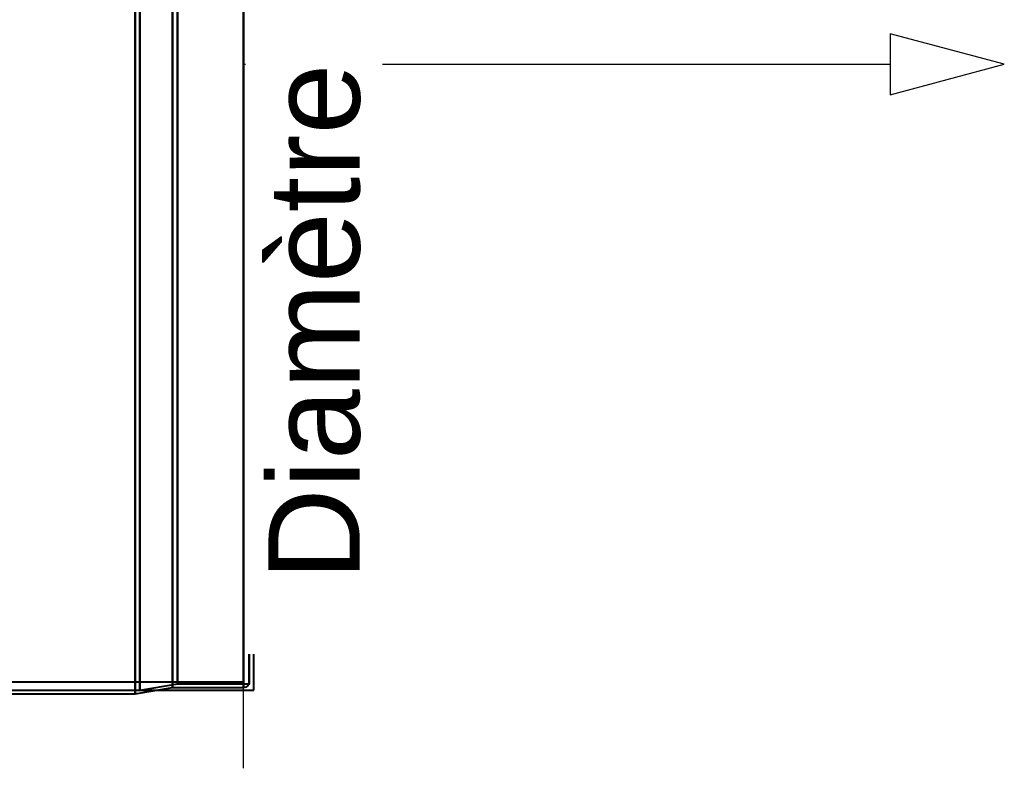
# Model space of a CAD drawing. Header units: millimetres. Extents: x -1087 to 1688, y -120 to 936.
# Tile 84 of 88: x 538 to 695, y 525 to 646. Entities that reach past the tile are written whole.
import ezdxf

# ---------------------------------------------------------------- set-up
doc = ezdxf.new("R2010")
doc.units = ezdxf.units.MM
doc.layers.add('A-GENM', color=13, linetype='Continuous', lineweight=40)
doc.layers.add('G-IMPT', color=8, linetype='Continuous', lineweight=40)
doc.styles.add('Arial_1', font='arial.ttf', dxfattribs={"height": 14.6304})

# ---------------------------------------------------------------- blocks, each defined once
blk = doc.blocks.new('NEXA 400 CALQUES_dwg-748074-Arrière')
at = {"layer": 'G-IMPT'}
for p, q in [((556, 638.37), (556, 739.37)), ((556, 739.37), (556, 638.37)), ((556.77, 738.78), (556.77, 638.37)), ((556.77, 638.37), (556.77, 738.78)), ((562, 638.37), (562, 738.34)), ((562, 738.34), (562, 638.37)), ((562.77, 737.75), (562.77, 638.37)), ((562.77, 638.37), (562.77, 737.75)), ((573.39, 738.34), (573.39, 638.37)), ((573.39, 638.37), (573.39, 738.34)), ((573.39, 737.43), (573.39, 638.37)), ((574.3, 737.75), (574.3, 638.37)), ((574.3, 638.37), (574.3, 737.75)), ((556, 537.37), (556, 638.37)), ((556, 638.37), (556, 537.37)), ((556.77, 638.37), (556.77, 537.96)), ((556.77, 537.96), (556.77, 638.37)), ((562, 538.41), (562, 638.37)), ((562, 638.37), (562, 538.41)), ((562.77, 638.37), (562.77, 539)), ((562.77, 539), (562.77, 638.37)), ((573.39, 638.37), (573.39, 539.31)), ((573.39, 638.37), (573.39, 538.41)), ((573.39, 538.41), (573.39, 638.37)), ((574.3, 638.37), (574.3, 539)), ((574.3, 539), (574.3, 638.37)), ((-573.39, 539.31), (573.39, 539.31)), ((556, 537.37), (562, 538.41)), ((556.77, 537.96), (562.77, 539)), ((562, 538.41), (573.39, 538.41)), ((562.77, 539), (574.3, 539)), ((525.2, 537.96), (556.77, 537.96)), ((526, 537.37), (556, 537.37))]:
    blk.add_line(p, q, dxfattribs=at)
at = {"layer": 'G-IMPT', "flags": 128}
blk.add_lwpolyline([(574.3, 539), (574.23, 538.87), (574.06, 538.67), (573.9, 538.55), (573.77, 538.48), (573.57, 538.42), (573.39, 538.41)], dxfattribs=at)
blk = doc.blocks.new('Souche connecteur circulaire R23 - Souche connecteur circulaire R23-748178-Arrière')
at = {"layer": 'A-GENM'}
for p, q in [((575, 738), (535, 738)), ((535, 738), (535, 638)), ((575, 638), (575, 738)), ((535, 638), (535, 538)), ((575, 538), (575, 638)), ((535, 538), (575, 538))]:
    blk.add_line(p, q, dxfattribs=at)

msp = doc.modelspace()

# ---------------------------------------------------------------- linework, layer by layer
at = {"color": 94, "lineweight": 30}
for p, q in [((573.39, 738.37), (573.39, 538.37)), ((573.39, 538.37), (573.39, 738.37))]:
    msp.add_line(p, q, dxfattribs=at)
at = {"color": 1, "lineweight": 30}
for p, q in [((573.39, 738.37), (573.39, 538.37)), ((573.39, 525.44), (573.39, 551.31))]:
    msp.add_line(p, q, dxfattribs=at)
at = {"color": 5, "lineweight": 30}
msp.add_line((573.39, 638.37), (677.02, 638.37), dxfattribs=at)
at = {"color": 5, "lineweight": 30, "flags": 128}
msp.add_lwpolyline([(695.31, 638.37), (677.02, 643.27), (677.02, 633.47)], close=True, dxfattribs=at)

# ---------------------------------------------------------------- block references
at = {"layer": 'A-GENM'}
msp.add_blockref('Souche connecteur circulaire R23 - Souche connecteur circulaire R23-748178-Arrière', (0, 0), dxfattribs=at)
at = {"layer": 'G-IMPT'}
msp.add_blockref('NEXA 400 CALQUES_dwg-748074-Arrière', (0, 0), dxfattribs=at)

# ---------------------------------------------------------------- next in the draw order: texts
at = {"color": 5, "lineweight": 30, "insert": (577.36, 597.04), "char_height": 14.63, "width": 99.2058, "attachment_point": 2, "rotation": 90, "line_spacing_factor": 0.941778, "style": 'Arial_1', "bg_fill": 3, "box_fill_scale": 1.25, "bg_fill_color": 256, "bg_fill_true_color": 13158600, "bg_fill_transparency": 0}
msp.add_mtext('Diamètre', dxfattribs=at)

doc.saveas('drawing.dxf')
